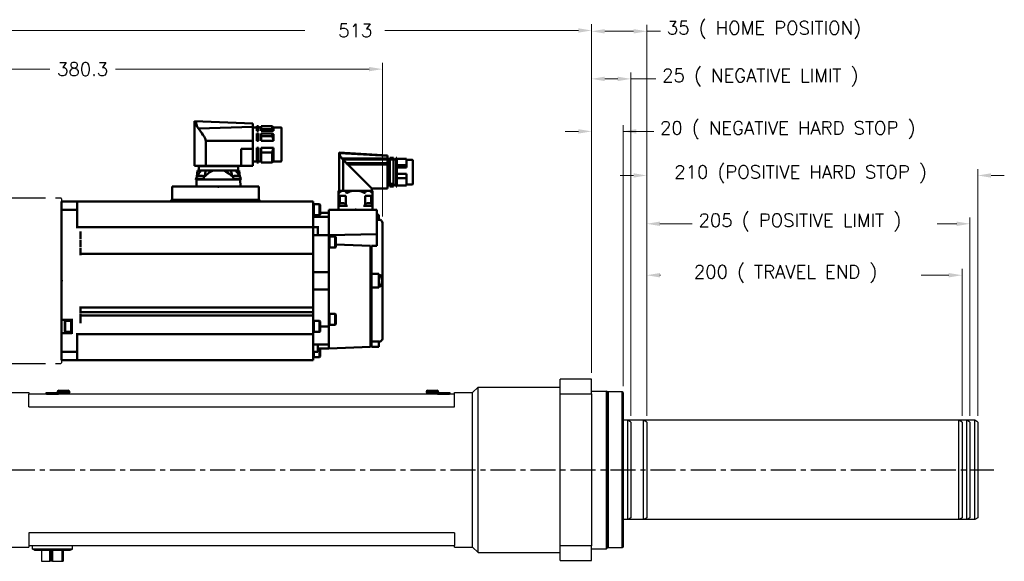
# Model space of a CAD drawing. Extents: x 22980 to 24665, y -3107 to -1919.
# Tile 3 of 19: x 23390 to 24015, y -2738 to -2394. Entities that reach past the tile are written whole.
import ezdxf

# ---------------------------------------------------------------- set-up
doc = ezdxf.new("R2010")
doc.units = 0
doc.header["$LTSCALE"] = 25.4
doc.linetypes.add('CENTER', pattern=[2, 1.25, -0.25, 0.25, -0.25])
doc.layers.get('0').update_dxf_attribs({"linetype": 'CONTINUOUS'})
doc.layers.get('Defpoints').update_dxf_attribs({"linetype": 'CONTINUOUS'})
doc.layers.add('1', color=1, linetype='CENTER')
doc.layers.add('ATA-CENTER', color=133, linetype='CENTER')
for name, color, linetype, lineweight in [('2d ConnectionPoints', 7, 'CONTINUOUS', 50), ('AM_0', 7, 'CONTINUOUS', 50), ('AM_5_Dimension', 6, 'CONTINUOUS', 13), ('ATA-DIM', 252, 'CONTINUOUS', 25), ('외형선(ISO)', 7, 'CONTINUOUS', 35)]:
    doc.layers.add(name, color=color, linetype=linetype, lineweight=lineweight)
doc.styles.get("Standard").update_dxf_attribs({"font": 'simplex.shx'})
doc.dimstyles.new('ata_A1', dxfattribs={"dimtxt": 4.2, "dimasz": 4.2, "dimexe": 2, "dimexo": 2, "dimgap": 2, "dimtad": 0, "dimtih": 1, "dimtoh": 1, "dimdec": 6, "dimdsep": 46, "dimtxsty": 'Standard', "dimcen": 0, "dimclrd": 252, "dimclre": 252, "dimclrt": 4, "dimadec": 6, "dimazin": 2, "dimtfac": 1, "dimtdec": 6, "dimtofl": 0, "dimtmove": 0, "dimatfit": 3, "dimfxl": 0, "dimtolj": 1, "dimtzin": 0, "dimlwd": 0, "dimlwe": 0, "dimarcsym": 0})

# ---------------------------------------------------------------- blocks, each defined once
blk = doc.blocks.new('1_AGC047N0000150A000_EC_0_in_MSMF204L1H9M_0')
at = {"layer": 'AM_0'}
for p, q in [((-196.75, 80.1), (-176, 81.35)), ((-176, 81.35), (-176, 57.1)), ((-222.75, 76.42), (-222.75, 61.28)), ((-218.85, 76.62), (-222.55, 76.62)), ((-218.85, 77.25), (-218.85, 71.72)), ((-212.75, 77.25), (-218.85, 77.25)), ((-212.15, 77.85), (-212.75, 77.85)), ((-212.75, 77.85), (-212.75, 59.85)), ((-212.15, 76.9), (-212.75, 76.9)), ((-212.15, 77.85), (-212.15, 59.85)), ((-210.65, 76.95), (-212.15, 76.95)), ((-208.25, 77.85), (-210.65, 77.85)), ((-210.65, 77.85), (-210.65, 59.85)), ((-208.25, 76.9), (-210.65, 76.9)), ((-208.25, 77.85), (-208.25, 61.52)), ((-206.75, 76.85), (-208.25, 76.85)), ((-206.75, 79.14), (-176.23, 80.94)), ((-196.75, 80.1), (-206.75, 79.49)), ((-206.75, 79.5), (-206.75, 58.6)), ((-206.75, 77.6), (-177.82, 77.6)), ((-206.75, 76.8), (-178.54, 76.8)), ((-178.58, 76.77), (-180.78, 74.57)), ((-178.58, 76.77), (-178.54, 76.8)), ((-178.58, 76.77), (-178.58, 57.1)), ((-218.85, 73.38), (-212.75, 73.38)), ((-218.85, 71.72), (-212.75, 71.72)), ((-206.75, 74.57), (-180.78, 74.57)), ((-206.75, 73.68), (-181.67, 73.68)), ((-181.67, 73.68), (-196.75, 58.6)), ((-218.85, 67.77), (-218.85, 60.45)), ((-218.85, 67.77), (-212.75, 67.77)), ((-218.85, 65.08), (-212.75, 65.08)), ((-222.55, 61.08), (-218.85, 61.08)), ((-218.85, 60.45), (-212.75, 60.45)), ((-212.15, 61.52), (-212.75, 61.52)), ((-212.15, 61.2), (-212.75, 61.2)), ((-212.15, 59.93), (-212.75, 59.93)), ((-212.75, 59.85), (-212.15, 59.85)), ((-212.15, 60.75), (-210.65, 60.75)), ((-208.25, 61.52), (-210.65, 61.52)), ((-208.25, 60.96), (-210.65, 60.96)), ((-208.25, 59.93), (-210.65, 59.93)), ((-210.65, 59.85), (-208.25, 59.85)), ((-208.25, 60.96), (-208.25, 59.85)), ((-208.25, 60.85), (-206.75, 60.85)), ((-206.75, 58.6), (-196.75, 58.6)), ((-197.3, 56.99), (-197.3, 45)), ((-197.15, 57), (-175.85, 57)), ((-196.75, 58.6), (-196.75, 57.1)), ((-196.75, 57.1), (-176, 57.1)), ((-196.1, 56.57), (-196.69, 56.05)), ((-196.35, 57.1), (-196.35, 57)), ((-192.52, 56.05), (-192.77, 56.57)), ((-190.36, 56.57), (-191.6, 55.89)), ((-180.23, 56.57), (-180.48, 56.05)), ((-176.31, 56.05), (-176.9, 56.57)), ((-176.65, 57), (-176.65, 57.1)), ((-175.7, 56.57), (-175.7, 45)), ((-196.44, 49), (-196.44, 53.8)), ((-196.44, 53.8), (-192.62, 53.8)), ((-192.62, 53.8), (-192.62, 47.5)), ((-180.38, 47.5), (-180.38, 53.8)), ((-180.38, 53.8), (-176.56, 53.8)), ((-176.56, 53.8), (-176.56, 49)), ((-197.3, 47.5), (-191.6, 47.5)), ((-197.08, 48.28), (-197.15, 47.5)), ((-192.65, 47.5), (-192.72, 48.28)), ((-181.4, 47.5), (-175.7, 47.5)), ((-180.28, 48.28), (-180.35, 47.5)), ((-175.85, 47.5), (-175.92, 48.28))]:
    blk.add_line(p, q, dxfattribs=at)
for points in [[(-176.23, 80.94), (-176.2, 81.08), (-176.15, 81.19), (-176.1, 81.26), (-176.08, 81.27)], [(-176, 81.31), (-176.01, 81.3), (-176.02, 81.29), (-176.05, 81.28), (-176.08, 81.27)], [(-178.54, 76.8), (-178.43, 76.86), (-178.33, 76.94), (-178.22, 77.02), (-178.13, 77.11), (-178.04, 77.21), (-177.97, 77.32), (-177.9, 77.43), (-177.84, 77.56), (-177.82, 77.6)], [(-177.82, 77.6), (-177.53, 77.97), (-177.26, 78.35), (-177, 78.76), (-176.76, 79.2)], [(-176.23, 80.94), (-176.31, 80.48), (-176.42, 80.04), (-176.57, 79.61), (-176.76, 79.2)], [(-180.78, 74.57), (-180.99, 74.18), (-181.4, 73.82), (-181.67, 73.68)], [(-196.1, 56.57), (-195.69, 56.82), (-194.88, 56.99), (-194.62, 57)], [(-193.39, 57), (-193.04, 56.9), (-192.82, 56.67), (-192.77, 56.57)], [(-190.36, 56.57), (-189.5, 56.83), (-188, 56.98), (-186.5, 56.99), (-184.5, 56.94), (-183.76, 56.87), (-183.03, 56.72), (-182.64, 56.57)], [(-181.4, 55.89), (-181.6, 56.02), (-182.64, 56.57)], [(-180.23, 56.57), (-180.06, 56.82), (-179.72, 56.99), (-179.61, 57)], [(-178.38, 57), (-177.55, 56.9), (-177.02, 56.67), (-176.9, 56.57)], [(-175.7, 56.57), (-175.7, 56.83), (-175.7, 56.98), (-175.7, 56.99), (-175.7, 56.99)], [(-196.69, 56.05), (-196.91, 55.87), (-197.08, 55.77), (-197.19, 55.75), (-197.26, 55.78), (-197.3, 55.85), (-197.3, 55.89)], [(-191.6, 55.89), (-191.81, 55.79), (-192.04, 55.75), (-192.22, 55.77), (-192.36, 55.84), (-192.51, 56.02), (-192.52, 56.05)], [(-180.48, 56.05), (-180.61, 55.87), (-180.77, 55.77), (-180.94, 55.75), (-181.14, 55.78), (-181.33, 55.85), (-181.4, 55.89)], [(-175.7, 55.89), (-175.72, 55.79), (-175.8, 55.75), (-175.92, 55.77), (-176.05, 55.84), (-176.28, 56.02), (-176.31, 56.05)]]:
    blk.add_lwpolyline(points, dxfattribs=at)
for centre, radius, start, end in [((-222.55, 76.42), 0.2, 90, 180), ((-222.55, 61.28), 0.2, 180, 270), ((-197.15, 56), 1, 90, 98.65376), ((-175.85, 56), 1, 81.33315, 90), ((-196.28, 48.21), 0.8, 105.44271, 175), ((-194.9, 43.2), 6, 74.55728, 105.44272), ((-193.52, 48.21), 0.8, 5, 74.55729), ((-179.48, 48.21), 0.8, 105.44271, 175), ((-178.1, 43.2), 6, 74.55728, 105.44272), ((-176.72, 48.21), 0.8, 5, 74.55729)]:
    blk.add_arc(centre, radius, start, end, dxfattribs=at)
blk = doc.blocks.new('*D19168')
at = {"layer": 'ATA-DIM', "color": 252, "lineweight": 0}
for p, q in [((23753.2, -2618.19), (23753.2, -2397.47)), ((23788.2, -2645.35), (23788.2, -2397.47)), ((23761.6, -2401.47), (23779.8, -2401.47)), ((23788.2, -2401.47), (23796.97, -2401.47))]:
    blk.add_line(p, q, dxfattribs=at)
at = {"layer": 'ATA-DIM', "color": 252}
for points in [[(23761.6, -2400.07), (23761.6, -2402.87), (23753.2, -2401.47)], [(23779.8, -2402.87), (23779.8, -2400.07), (23788.2, -2401.47)]]:
    blk.add_solid(points, dxfattribs=at)
at = {"layer": 'Defpoints', "color": 0}
for p in [(23788.2, -2401.47), (23753.2, -2622.19), (23788.2, -2649.35)]:
    blk.add_point(p, dxfattribs=at)
at = {"layer": 'ATA-DIM', "color": 4, "ltscale": 0.2, "insert": (23800.97, -2395.08), "char_height": 8.4, "attachment_point": 1}
blk.add_mtext('\\A1;35 ( HOME POSITION)', dxfattribs=at)
blk = doc.blocks.new('*D19167')
at = {"layer": 'ATA-DIM', "color": 252, "lineweight": 0}
for p, q in [((23753.2, -2618.19), (23753.2, -2427.65)), ((23778.2, -2645.35), (23778.2, -2427.65)), ((23761.6, -2431.65), (23769.8, -2431.65)), ((23778.2, -2431.65), (23793.95, -2431.65))]:
    blk.add_line(p, q, dxfattribs=at)
at = {"layer": 'ATA-DIM', "color": 252}
for points in [[(23761.6, -2430.25), (23761.6, -2433.05), (23753.2, -2431.65)], [(23769.8, -2433.05), (23769.8, -2430.25), (23778.2, -2431.65)]]:
    blk.add_solid(points, dxfattribs=at)
at = {"layer": 'Defpoints', "color": 0}
for p in [(23778.2, -2431.65), (23753.2, -2622.19), (23778.2, -2649.35)]:
    blk.add_point(p, dxfattribs=at)
at = {"layer": 'ATA-DIM', "color": 4, "ltscale": 0.2, "insert": (23797.95, -2425.27), "char_height": 8.4, "attachment_point": 1}
blk.add_mtext('\\A1;25 ( NEGATIVE LIMIT )', dxfattribs=at)
blk = doc.blocks.new('DDHW')
for p, q in [((20483.62, 4957.94), (20483.62, 4962.6)), ((20483.62, 4962.6), (20483.62, 4957.94)), ((20483.62, 4957.94), (20483.62, 4867.25)), ((20483.62, 4946.35), (20483.62, 4957.94)), ((20483.62, 4867.25), (20483.62, 4936.85)), ((20483.62, 4862.6), (20483.62, 4867.25)), ((20483.62, 4867.25), (20483.62, 4862.6)), ((20381.82, 4862.6), (20381.82, 4855.75))]:
    blk.add_line(p, q)
at = {"color": 7, "linetype": 'Continuous'}
blk.add_line((20483.62, 4962.6), (20483.62, 4862.6), dxfattribs=at)
at = {"ltscale": 0.2}
blk.add_line((20381.82, 4957.6), (20381.82, 4867.6), dxfattribs=at)
at = {"layer": '1', "color": 0}
for p, q in [((20441.62, 4965.1), (20483.12, 4965.1)), ((20441.62, 4965.1), (20441.62, 4860.1)), ((20483.62, 4964.6), (20483.62, 4860.6)), ((20417.82, 4957.1), (20417.82, 4868.1)), ((20441.62, 4860.1), (20483.12, 4860.1))]:
    blk.add_line(p, q, dxfattribs=at)
at = {"layer": '2d ConnectionPoints'}
blk.add_point((20483.62, 4912.6), dxfattribs=at)
at = {"layer": 'AM_0'}
blk.add_line((20483.62, 4962.9), (20483.62, 4862.3), dxfattribs=at)
at = {"layer": 'AM_5_Dimension', "color": 0}
for p, q in [((20483.62, 4964.6), (20483.12, 4965.1)), ((20483.62, 4860.6), (20483.12, 4860.1))]:
    blk.add_line(p, q, dxfattribs=at)
at = {"layer": 'AM_5_Dimension', "color": 0, "ltscale": 0.5}
blk.add_line((20417.82, 4957.1), (20417.82, 4868.1), dxfattribs=at)
at = {"layer": '외형선(ISO)'}
for p, q in [((20381.82, 4957.6), (20417.32, 4957.6)), ((20417.82, 4957.1), (20417.32, 4957.6)), ((20417.82, 4957.1), (20418.32, 4957.6)), ((20417.82, 4957.1), (20418.32, 4957.6)), ((20441.62, 4957.6), (20418.32, 4957.6)), ((20381.82, 4867.6), (20417.32, 4867.6)), ((20417.82, 4868.1), (20417.32, 4867.6)), ((20417.82, 4868.1), (20418.32, 4867.6)), ((20417.82, 4868.1), (20418.32, 4867.6)), ((20441.62, 4867.6), (20418.32, 4867.6))]:
    blk.add_line(p, q, dxfattribs=at)
blk = doc.blocks.new('*D19173')
at = {"layer": 'ATA-DIM', "color": 252, "lineweight": 0}
for p, q in [((23240.2, -2494.19), (23240.2, -2421.45)), ((23620.5, -2518.99), (23620.5, -2421.45)), ((23248.6, -2425.45), (23409.55, -2425.45)), ((23612.1, -2425.45), (23451.15, -2425.45))]:
    blk.add_line(p, q, dxfattribs=at)
at = {"layer": 'ATA-DIM', "color": 252}
for points in [[(23248.6, -2424.05), (23248.6, -2426.85), (23240.2, -2425.45)], [(23612.1, -2426.85), (23612.1, -2424.05), (23620.5, -2425.45)]]:
    blk.add_solid(points, dxfattribs=at)
at = {"layer": 'Defpoints', "color": 0}
for p in [(23620.5, -2425.45), (23240.2, -2498.19), (23620.5, -2522.99)]:
    blk.add_point(p, dxfattribs=at)
at = {"layer": 'ATA-DIM', "color": 4, "ltscale": 0.2, "insert": (23430.35, -2425.45), "char_height": 8.4, "attachment_point": 5}
blk.add_mtext('\\A1;380.3', dxfattribs=at)
blk = doc.blocks.new('2_BGC106N00001200000_0_in_MSMF204L1H9M_0')
at = {"layer": 'AM_0'}
for p, q in [((-121.37, 99.78), (-84.3, 101.2)), ((-84.3, 72.95), (-84.3, 101.2)), ((-139.57, 96.8), (-139.57, 76.2)), ((-134.37, 97.3), (-139.07, 97.3)), ((-133.62, 98.05), (-134.37, 97.3)), ((-134.37, 97.3), (-134.37, 95.12)), ((-134.37, 95.12), (-133.62, 96.11)), ((-134.37, 95.12), (-126.62, 95.12)), ((-126.62, 98.05), (-133.62, 98.05)), ((-133.62, 96.11), (-133.62, 98.05)), ((-133.62, 96.11), (-126.62, 96.11)), ((-126.62, 98.05), (-126.62, 95.12)), ((-125.02, 97.3), (-126.62, 97.3)), ((-123.77, 98.05), (-125.02, 98.05)), ((-125.02, 98.05), (-125.02, 95.12)), ((-123.77, 96.11), (-125.02, 96.11)), ((-123.77, 95.12), (-125.02, 95.12)), ((-123.77, 98.05), (-123.77, 95.12)), ((-121.37, 97.3), (-123.77, 97.3)), ((-121.37, 99.78), (-121.37, 72.95)), ((-121.37, 97.69), (-86.81, 96.46)), ((-133.62, 93.49), (-134.37, 93)), ((-134.37, 93), (-134.37, 88.73)), ((-134.37, 88.73), (-126.62, 88.73)), ((-133.62, 93.49), (-126.62, 93.49)), ((-133.62, 91.71), (-133.62, 93.49)), ((-133.62, 91.71), (-126.62, 91.71)), ((-126.62, 93.49), (-126.62, 88.73)), ((-125.02, 93.49), (-125.02, 88.73)), ((-123.77, 93.49), (-125.02, 93.49)), ((-123.77, 91.71), (-125.02, 91.71)), ((-123.77, 88.73), (-125.02, 88.73)), ((-123.77, 93.49), (-123.77, 88.73)), ((-121.37, 88.76), (-91.62, 88.76)), ((-91.62, 88.76), (-91.62, 72.95)), ((-134.37, 84.27), (-126.62, 84.27)), ((-134.37, 84.27), (-134.37, 75.7)), ((-133.62, 81.29), (-126.62, 81.29)), ((-133.62, 74.95), (-133.62, 81.29)), ((-126.62, 84.27), (-126.62, 74.95)), ((-125.02, 84.27), (-125.02, 74.95)), ((-123.77, 84.27), (-125.02, 84.27)), ((-123.77, 81.29), (-125.02, 81.29)), ((-123.77, 84.27), (-123.77, 74.95)), ((-114, 83.69), (-121.37, 83.64)), ((-114, 83.69), (-114, 72.95)), ((-139.07, 75.7), (-134.37, 75.7)), ((-134.37, 75.7), (-133.62, 74.95)), ((-133.62, 74.95), (-126.62, 74.95)), ((-126.62, 75.7), (-125.02, 75.7)), ((-125.02, 74.95), (-123.77, 74.95)), ((-123.77, 75.7), (-121.37, 75.7)), ((-121.37, 72.95), (-84.3, 72.95)), ((-112.7, 69.9), (-113.17, 66.04)), ((-86.3, 69.9), (-112.7, 69.9)), ((-111.95, 72.6), (-112, 69.9)), ((-111.95, 72.6), (-87.05, 72.6)), ((-111.55, 72.95), (-111.55, 72.6)), ((-107.65, 69.44), (-107.68, 69.9)), ((-91.32, 69.9), (-91.35, 69.45)), ((-87.45, 72.6), (-87.45, 72.95)), ((-87, 69.9), (-87.05, 72.6)), ((-85.83, 66.02), (-86.3, 69.9)), ((-113.78, 64.58), (-113.78, 64.2)), ((-108.97, 64.58), (-113.78, 64.58)), ((-85.23, 64.2), (-113.78, 64.2)), ((-113.45, 65.43), (-113.53, 64.58)), ((-113.4, 64.2), (-113.47, 59.7)), ((-85.23, 64.58), (-90.03, 64.58)), ((-85.6, 64.2), (-85.53, 59.7)), ((-85.48, 64.58), (-85.55, 65.43)), ((-85.23, 64.2), (-85.23, 64.58))]:
    blk.add_line(p, q, dxfattribs=at)
for points in [[(-86.81, 96.46), (-86.12, 97.67), (-85.63, 99.05), (-85.49, 99.68), (-85.34, 100.29), (-85.23, 100.55), (-85.1, 100.67), (-84.64, 100.98), (-84.39, 101.14), (-84.3, 101.2)], [(-91.62, 88.76), (-91.07, 90.14), (-90.38, 91.45), (-89.69, 92.56), (-88.97, 93.62), (-87.87, 95.11), (-86.81, 96.46)], [(-134.37, 88.73), (-134.14, 90), (-133.78, 91.26), (-133.62, 91.71)], [(-133.62, 81.29), (-134.08, 82.75), (-134.37, 84.27)], [(-110.37, 69.9), (-111.07, 69.1), (-111.72, 68.23), (-112.52, 66.97), (-112.94, 66.21)], [(-108.78, 65.72), (-107.44, 66.91), (-106.04, 68.03), (-104.52, 69.06), (-102.89, 69.9)], [(-108.78, 65.72), (-108.52, 66.2), (-108.07, 67.28), (-107.77, 68.38), (-107.66, 69.15), (-107.65, 69.44)], [(-96.11, 69.9), (-94.87, 69.29), (-93.7, 68.56), (-91.46, 66.83), (-90.21, 65.7)], [(-91.35, 69.45), (-91.33, 69.1), (-91.2, 68.22), (-90.82, 66.98), (-90.21, 65.7)], [(-86.04, 66.18), (-86.05, 66.2), (-86.65, 67.27), (-87.37, 68.37), (-87.96, 69.15), (-88.62, 69.9)], [(-108.78, 65.72), (-109, 64.37), (-109.03, 64.2)], [(-89.96, 64.2), (-90.18, 65.51), (-90.21, 65.7)]]:
    blk.add_lwpolyline(points, dxfattribs=at)
for centre, radius, start, end in [((-139.07, 96.8), 0.5, 90, 180), ((-139.07, 76.2), 0.5, 180, 270), ((-112.45, 65.34), 1, 106.25703, 175), ((-110.78, 59.58), 7, 73.74297, 106.25703), ((-109.1, 65.34), 1, 56.12738, 73.74297), ((-89.9, 65.34), 1, 106.25703, 122.35528), ((-88.23, 59.58), 7, 73.74297, 106.25703), ((-86.55, 65.34), 1, 5, 73.74297)]:
    blk.add_arc(centre, radius, start, end, dxfattribs=at)
blk = doc.blocks.new('*D19165')
at = {"layer": 'ATA-DIM', "color": 252, "lineweight": 0}
for p, q in [((23240.2, -2494.19), (23240.2, -2396.95)), ((23753.2, -2618.19), (23753.2, -2396.95)), ((23248.6, -2400.95), (23571.24, -2400.95)), ((23744.8, -2400.95), (23622.16, -2400.95))]:
    blk.add_line(p, q, dxfattribs=at)
at = {"layer": 'ATA-DIM', "color": 252}
for points in [[(23248.6, -2399.55), (23248.6, -2402.35), (23240.2, -2400.95)], [(23744.8, -2402.35), (23744.8, -2399.55), (23753.2, -2400.95)]]:
    blk.add_solid(points, dxfattribs=at)
at = {"layer": 'Defpoints', "color": 0}
for p in [(23753.2, -2400.95), (23240.2, -2498.19), (23753.2, -2622.19)]:
    blk.add_point(p, dxfattribs=at)
at = {"layer": 'ATA-DIM', "color": 4, "ltscale": 0.2, "insert": (23575.24, -2396.75), "char_height": 8.4, "attachment_point": 1}
blk.add_mtext('\\A1;   513', dxfattribs=at)
blk = doc.blocks.new('*D19172')
at = {"layer": 'ATA-DIM', "color": 252, "lineweight": 0}
for p, q in [((23788.2, -2645.35), (23788.2, -2519.57)), ((23993.2, -2645.35), (23993.2, -2519.57)), ((23796.6, -2523.57), (23817.07, -2523.57)), ((23984.8, -2523.57), (23972.49, -2523.57))]:
    blk.add_line(p, q, dxfattribs=at)
at = {"layer": 'ATA-DIM', "color": 252}
for points in [[(23796.6, -2522.17), (23796.6, -2524.97), (23788.2, -2523.57)], [(23984.8, -2524.97), (23984.8, -2522.17), (23993.2, -2523.57)]]:
    blk.add_solid(points, dxfattribs=at)
at = {"layer": 'Defpoints', "color": 0}
for p in [(23993.2, -2523.57), (23788.2, -2649.35), (23993.2, -2649.35)]:
    blk.add_point(p, dxfattribs=at)
at = {"layer": 'ATA-DIM', "color": 4, "ltscale": 0.2, "insert": (23821.07, -2517.18), "char_height": 8.4, "attachment_point": 1}
blk.add_mtext('\\A1;205 ( POSITIVE LIMIT )', dxfattribs=at)
blk = doc.blocks.new('*D19170')
at = {"layer": 'ATA-DIM', "color": 252, "lineweight": 0}
for p, q in [((23788.2, -2645.35), (23788.2, -2488.92)), ((23998.2, -2645.35), (23998.2, -2488.92)), ((23779.8, -2492.92), (23771.4, -2492.92)), ((24006.6, -2492.92), (24015, -2492.92))]:
    blk.add_line(p, q, dxfattribs=at)
at = {"layer": 'ATA-DIM', "color": 252}
for points in [[(23779.8, -2494.32), (23779.8, -2491.52), (23788.2, -2492.92)], [(24006.6, -2491.52), (24006.6, -2494.32), (23998.2, -2492.92)]]:
    blk.add_solid(points, dxfattribs=at)
at = {"layer": 'Defpoints', "color": 0}
for p in [(23998.2, -2492.92), (23788.2, -2649.35), (23998.2, -2649.35)]:
    blk.add_point(p, dxfattribs=at)
at = {"layer": 'ATA-DIM', "color": 4, "ltscale": 0.2, "insert": (23805.65, -2486.53), "char_height": 8.4, "attachment_point": 1}
blk.add_mtext('\\A1;210 (POSITIVE HARD STOP )', dxfattribs=at)
blk = doc.blocks.new('*D19169')
at = {"layer": 'ATA-DIM', "color": 252, "lineweight": 0}
for p, q in [((23788.2, -2645.35), (23788.2, -2552.21)), ((23988.2, -2645.35), (23988.2, -2552.21)), ((23796.6, -2556.21), (23796.83, -2556.21)), ((23979.8, -2556.21), (23962.33, -2556.21))]:
    blk.add_line(p, q, dxfattribs=at)
at = {"layer": 'ATA-DIM', "color": 252}
for points in [[(23796.6, -2554.81), (23796.6, -2557.61), (23788.2, -2556.21)], [(23979.8, -2557.61), (23979.8, -2554.81), (23988.2, -2556.21)]]:
    blk.add_solid(points, dxfattribs=at)
at = {"layer": 'Defpoints', "color": 0}
for p in [(23988.2, -2556.21), (23788.2, -2649.35), (23988.2, -2649.35)]:
    blk.add_point(p, dxfattribs=at)
at = {"layer": 'ATA-DIM', "color": 4, "ltscale": 0.2, "insert": (23800.83, -2549.83), "char_height": 8.4, "attachment_point": 1}
blk.add_mtext('\\A1;   200 ( TRAVEL END )', dxfattribs=at)
blk = doc.blocks.new('*D19166')
at = {"layer": 'ATA-DIM', "color": 252, "lineweight": 0}
for p, q in [((23744.8, -2464.97), (23736.4, -2464.97)), ((23753.2, -2618.19), (23753.2, -2460.97)), ((23773.2, -2626.69), (23773.2, -2460.97)), ((23773.2, -2464.97), (23792.6, -2464.97)), ((23781.6, -2464.97), (23790, -2464.97))]:
    blk.add_line(p, q, dxfattribs=at)
at = {"layer": 'ATA-DIM', "color": 252}
for points in [[(23744.8, -2466.37), (23744.8, -2463.57), (23753.2, -2464.97)], [(23781.6, -2463.57), (23781.6, -2466.37), (23773.2, -2464.97)]]:
    blk.add_solid(points, dxfattribs=at)
at = {"layer": 'Defpoints', "color": 0}
for p in [(23773.2, -2464.97), (23753.2, -2622.19), (23773.2, -2630.69)]:
    blk.add_point(p, dxfattribs=at)
at = {"layer": 'ATA-DIM', "color": 4, "ltscale": 0.2, "insert": (23796.6, -2458.59), "char_height": 8.4, "attachment_point": 1}
blk.add_mtext('\\A1;20 ( NEGATIVE HARD STOP )', dxfattribs=at)

msp = doc.modelspace()

# ---------------------------------------------------------------- linework, layer by layer
for p, q in [((23416.9990774, -2514.348385), (23416.9990774, -2605.0401708)), ((23416.9990774, -2514.348385), (23416.9990774, -2605.0401708)), ((23416.9990774, -2605.0401708), (23416.9990774, -2535.4442779)), ((23416.9990774, -2605.0401708), (23416.9990774, -2535.4442779)), ((23416.9990774, -2605.0401708), (23416.9990774, -2609.6942779)), ((23416.9990774, -2609.6942779), (23416.9990774, -2605.0401708)), ((23416.9990774, -2605.0401708), (23416.9990774, -2609.6942779)), ((23416.9990774, -2609.6942779), (23416.9990774, -2605.0401708)), ((23753.1990769, -2622.1942779), (23733.1990769, -2622.1942779)), ((23733.1990769, -2631.5408772), (23733.1990769, -2622.1942779)), ((23753.1990769, -2631.5408772), (23753.1990769, -2622.1942779)), ((23415.1990769, -2629.1942779), (23421.1990769, -2629.1942779)), ((23649.1990769, -2629.1942779), (23655.1990769, -2629.1942779)), ((23677.6990769, -2630.6942779), (23681.1990769, -2627.1942779)), ((23681.1990769, -2627.1942779), (23733.1990769, -2627.1942779)), ((23681.1990769, -2732.1942779), (23681.1990769, -2627.1942779)), ((23384.6990769, -2630.6942779), (23396.1990769, -2630.6942779)), ((23396.1990769, -2630.6942779), (23396.1990769, -2631.6942779)), ((23396.1990769, -2639.6942779), (23396.1990769, -2631.6942779)), ((23666.1990769, -2631.6942779), (23396.1990769, -2631.6942779)), ((23407.1990769, -2630.5942779), (23407.3990769, -2630.5942779)), ((23407.1990769, -2631.0942779), (23407.1990769, -2630.5942779)), ((23407.1990769, -2631.0942779), (23407.3990769, -2631.0942779)), ((23407.1990769, -2631.6942779), (23407.1990769, -2631.0942779)), ((23407.3990769, -2630.5942779), (23414.9990769, -2630.5942779)), ((23407.3990769, -2630.5942779), (23407.3990769, -2631.6942779)), ((23407.4140769, -2630.6042779), (23414.9840769, -2630.6042779)), ((23407.4140769, -2630.6042779), (23407.4140769, -2631.6042779)), ((23407.4140769, -2631.6042779), (23414.9840769, -2631.6042779)), ((23407.4140769, -2631.6942779), (23407.4140769, -2631.6042779)), ((23414.1990769, -2630.1942779), (23414.1990769, -2630.5942779)), ((23422.1990769, -2630.1942779), (23414.1990769, -2630.1942779)), ((23414.9840769, -2631.6042779), (23414.9840769, -2630.6042779)), ((23414.9840769, -2631.6042779), (23414.9840769, -2631.6942779)), ((23414.9990769, -2631.6942779), (23414.9990769, -2630.5942779)), ((23414.9990769, -2630.5942779), (23415.1990769, -2630.5942779)), ((23414.9990769, -2631.0942779), (23415.1990769, -2631.0942779)), ((23415.1990769, -2630.5942779), (23415.1990769, -2631.0942779)), ((23415.1990769, -2630.6942779), (23422.1990769, -2630.6942779)), ((23415.1990769, -2631.0942779), (23415.1990769, -2631.6942779)), ((23416.1990769, -2630.8942779), (23416.1990769, -2631.6942779)), ((23416.1990769, -2630.8942779), (23420.1990769, -2630.8942779)), ((23420.1990769, -2630.8942779), (23420.1990769, -2631.6942779)), ((23422.1990769, -2630.1942779), (23422.1990769, -2630.6942779)), ((23648.1990769, -2630.1942779), (23648.1990769, -2630.6942779)), ((23656.1990769, -2630.1942779), (23648.1990769, -2630.1942779)), ((23648.1990769, -2630.6942779), (23655.1990769, -2630.6942779)), ((23650.1990769, -2630.8942779), (23650.1990769, -2631.6942779)), ((23650.1990769, -2630.8942779), (23654.1990769, -2630.8942779)), ((23654.1990769, -2630.8942779), (23654.1990769, -2631.6942779)), ((23655.1990769, -2630.5942779), (23655.3990769, -2630.5942779)), ((23655.1990769, -2631.0942779), (23655.1990769, -2630.5942779)), ((23655.1990769, -2631.0942779), (23655.3990769, -2631.0942779)), ((23655.1990769, -2631.6942779), (23655.1990769, -2631.0942779)), ((23655.3990769, -2630.5942779), (23662.9990769, -2630.5942779)), ((23655.3990769, -2630.5942779), (23655.3990769, -2631.6942779)), ((23655.4140769, -2630.6042779), (23662.9840769, -2630.6042779)), ((23655.4140769, -2630.6042779), (23655.4140769, -2631.6042779)), ((23655.4140769, -2631.6042779), (23662.9840769, -2631.6042779)), ((23655.4140769, -2631.6942779), (23655.4140769, -2631.6042779)), ((23656.1990769, -2630.1942779), (23656.1990769, -2630.5942779)), ((23662.9840769, -2631.6042779), (23662.9840769, -2630.6042779)), ((23662.9840769, -2631.6042779), (23662.9840769, -2631.6942779)), ((23662.9990769, -2631.6942779), (23662.9990769, -2630.5942779)), ((23662.9990769, -2630.5942779), (23663.1990769, -2630.5942779)), ((23662.9990769, -2631.0942779), (23663.1990769, -2631.0942779)), ((23663.1990769, -2630.5942779), (23663.1990769, -2631.0942779)), ((23663.1990769, -2631.0942779), (23663.1990769, -2631.6942779)), ((23666.1990769, -2630.6942779), (23677.6990769, -2630.6942779)), ((23666.1990769, -2631.6942779), (23666.1990769, -2630.6942779)), ((23666.1990769, -2639.6942779), (23666.1990769, -2631.6942779)), ((23677.6990769, -2728.6942779), (23677.6990769, -2630.6942779)), ((23733.1990769, -2631.5408772), (23753.1990769, -2631.5408772)), ((23733.1990769, -2727.8476786), (23733.1990769, -2631.5408772)), ((23753.1990769, -2629.6942779), (23762.6990769, -2629.6942779)), ((23753.1990769, -2631.5408772), (23753.1990769, -2727.8476786)), ((23763.1990769, -2630.1942779), (23762.6990769, -2629.6942779)), ((23762.6990769, -2729.6942779), (23762.6990769, -2629.6942779)), ((23763.1990769, -2630.6942779), (23763.6990769, -2630.1942779)), ((23763.1990769, -2630.1942779), (23763.1990769, -2729.1942779)), ((23772.6990769, -2630.1942779), (23763.6990769, -2630.1942779)), ((23763.6990769, -2630.1942779), (23763.6990769, -2729.1942779)), ((23773.1990769, -2630.6942779), (23772.6990769, -2630.1942779)), ((23772.6990769, -2729.1942779), (23772.6990769, -2630.1942779)), ((23773.1990769, -2630.6942779), (23773.1990769, -2728.6942779)), ((23396.1990769, -2639.6942779), (23666.1990769, -2639.6942779)), ((23786.1990769, -2648.1942779), (23773.1990769, -2648.1942779)), ((23788.1990769, -2649.3489784), (23786.1990769, -2648.1942779)), ((23786.1990769, -2711.1942779), (23786.1990769, -2648.1942779)), ((23788.1990769, -2649.3489784), (23788.1990769, -2710.0395774)), ((23788.1990769, -2710.0395774), (23786.1990769, -2711.1942779)), ((23786.1990769, -2711.1942779), (23773.1990769, -2711.1942779)), ((23396.1990769, -2719.6942779), (23396.1990769, -2727.6942779)), ((23666.1990769, -2719.6942779), (23396.1990769, -2719.6942779)), ((23666.1990769, -2719.6942779), (23666.1990769, -2727.6942779)), ((23384.6990769, -2728.6942779), (23396.1990769, -2728.6942779)), ((23396.1990769, -2727.6942779), (23396.1990769, -2728.6942779)), ((23396.1990769, -2727.6942779), (23666.1990769, -2727.6942779)), ((23398.4990769, -2729.9005304), (23398.4990769, -2727.6942779)), ((23423.8990769, -2729.9005304), (23423.8990769, -2727.6942779)), ((23666.1990769, -2728.6942779), (23666.1990769, -2727.6942779)), ((23666.1990769, -2728.6942779), (23677.6990769, -2728.6942779)), ((23677.6990769, -2728.6942779), (23681.1990769, -2732.1942779)), ((23753.1990769, -2727.8476786), (23733.1990769, -2727.8476786)), ((23733.1990769, -2737.1942779), (23733.1990769, -2727.8476786)), ((23753.1990769, -2737.1942779), (23753.1990769, -2727.8476786)), ((23763.1990769, -2729.1942779), (23762.6990769, -2729.6942779)), ((23763.1990769, -2728.6942779), (23763.6990769, -2729.1942779)), ((23772.6990769, -2729.1942779), (23763.6990769, -2729.1942779)), ((23773.1990769, -2728.6942779), (23772.6990769, -2729.1942779)), ((23399.8738879, -2730.6942779), (23398.4990769, -2729.9005304)), ((23423.8990769, -2729.9005304), (23398.4990769, -2729.9005304)), ((23399.8738879, -2730.6942779), (23422.5242659, -2730.6942779)), ((23404.3152339, -2730.6942779), (23404.3152339, -2737.6942779)), ((23409.6050069, -2737.6942779), (23409.6050069, -2730.6942779)), ((23410.3134687, -2730.6942779), (23410.3134687, -2737.6942779)), ((23410.4950186, -2737.6942779), (23410.4950186, -2730.6942779)), ((23411.1946735, -2730.6942779), (23411.1946735, -2737.6942779)), ((23417.2312743, -2730.6942779), (23417.2312743, -2737.6942779)), ((23417.5663221, -2737.6942779), (23417.5663221, -2730.6942779)), ((23417.7478721, -2730.6942779), (23417.7478721, -2737.6942779)), ((23418.0829199, -2730.6942779), (23418.0829199, -2737.6942779)), ((23422.5242659, -2730.6942779), (23423.8990769, -2729.9005304)), ((23681.1990769, -2732.1942779), (23733.1990769, -2732.1942779)), ((23753.1990769, -2729.6942779), (23762.6990769, -2729.6942779)), ((23404.3152339, -2737.6942779), (23409.6050069, -2737.6942779)), ((23410.3134687, -2737.6942779), (23409.6050069, -2737.6942779)), ((23410.4950186, -2737.6942779), (23410.3134687, -2737.6942779)), ((23411.1946735, -2737.6942779), (23410.4950186, -2737.6942779)), ((23411.1946735, -2737.6942779), (23417.2312743, -2737.6942779)), ((23417.2312743, -2737.6942779), (23417.5663221, -2737.6942779)), ((23417.7478721, -2737.6942779), (23417.5663221, -2737.6942779)), ((23417.7478721, -2737.6942779), (23418.0829199, -2737.6942779)), ((23733.1990769, -2737.1942779), (23753.1990769, -2737.1942779))]:
    msp.add_line(p, q)
at = {"color": 251}
for p, q in [((23986.1990769, -2648.1942779), (23773.1990769, -2648.1942779)), ((23986.1990769, -2648.1942779), (23773.1990769, -2648.1942779)), ((23778.1990769, -2649.3489784), (23776.1990769, -2648.1942779)), ((23776.1990769, -2711.1942779), (23776.1990769, -2648.1942779)), ((23778.1990769, -2649.3489784), (23778.1990769, -2710.0395774)), ((23996.1990769, -2648.1942779), (23823.1990769, -2648.1942779)), ((23988.1990769, -2649.3489784), (23986.1990769, -2648.1942779)), ((23986.1990769, -2711.1942779), (23986.1990769, -2648.1942779)), ((23988.1990769, -2649.3489784), (23988.1990769, -2710.0395774)), ((23993.1990769, -2649.3489784), (23991.1990769, -2648.1942779)), ((23991.1990769, -2711.1942779), (23991.1990769, -2648.1942779)), ((23993.1990769, -2649.3489784), (23993.1990769, -2710.0395774)), ((23998.1990769, -2649.3489784), (23996.1990769, -2648.1942779)), ((23996.1990769, -2711.1942779), (23996.1990769, -2648.1942779)), ((23998.1990769, -2649.3489784), (23998.1990769, -2710.0395774)), ((23778.1990769, -2710.0395774), (23776.1990769, -2711.1942779)), ((23988.1990769, -2710.0395774), (23986.1990769, -2711.1942779)), ((23993.1990769, -2710.0395774), (23991.1990769, -2711.1942779)), ((23998.1990769, -2710.0395774), (23996.1990769, -2711.1942779)), ((23986.1990769, -2711.1942779), (23773.1990769, -2711.1942779)), ((23986.1990769, -2711.1942779), (23773.1990769, -2711.1942779)), ((23996.1990769, -2711.1942779), (23823.1990769, -2711.1942779))]:
    msp.add_line(p, q, dxfattribs=at)
for centre, radius, start, end in [((23415.1990769, -2630.1942779), 1, 90, 180), ((23421.1990769, -2630.1942779), 1, 0, 90), ((23649.1990769, -2630.1942779), 1, 90, 180), ((23655.1990769, -2630.1942779), 1, 0, 90), ((23415.9990769, -2630.8942779), 0.2, 0, 90), ((23420.3990769, -2630.8942779), 0.2, 90, 180), ((23649.9990769, -2630.8942779), 0.2, 0, 90), ((23654.3990769, -2630.8942779), 0.2, 90, 180)]:
    msp.add_arc(centre, radius, start, end)
at = {"layer": '2d ConnectionPoints'}
for p in [(23516.4990774, -2499.9942779), (23516.4990774, -2499.9942779), (23603.4990774, -2514.6942779)]:
    msp.add_point(p, dxfattribs=at)
at = {"layer": 'AM_0'}
for p, q in [((23487.0690774, -2499.9942779), (23542.0690774, -2499.9942779)), ((23487.0690774, -2499.9942779), (23487.0690774, -2508.3942779)), ((23542.0690774, -2499.9942779), (23542.0690774, -2508.3942779)), ((23416.9990774, -2509.3942779), (23416.9990774, -2609.9942779)), ((23416.9990774, -2509.3942779), (23576.4990774, -2509.3942779)), ((23426.9990774, -2509.3942779), (23426.9990774, -2526.3942779)), ((23486.5690774, -2508.3942779), (23542.5690774, -2508.3942779)), ((23486.5690774, -2508.3942779), (23486.5690774, -2509.3942779)), ((23542.5690774, -2508.3942779), (23542.5690774, -2509.3942779)), ((23576.4990774, -2509.3942779), (23576.4990774, -2609.9942779)), ((23426.9990774, -2514.6813909), (23416.9990774, -2514.6813909)), ((23576.4990774, -2510.6942779), (23576.9990774, -2510.6942779)), ((23576.9990774, -2510.6942779), (23576.9990774, -2518.6942779)), ((23576.9990774, -2511.1942779), (23580.6490774, -2511.1942779)), ((23580.6490774, -2511.1942779), (23580.6490774, -2518.1942779)), ((23580.6490774, -2511.1942779), (23580.9990774, -2511.5442779)), ((23580.9990774, -2511.5442779), (23580.9990774, -2517.8442779)), ((23586.4990774, -2516.6942779), (23580.9990774, -2516.6942779)), ((23586.4990774, -2514.6942779), (23616.9990774, -2514.6942779)), ((23586.4990774, -2514.6942779), (23586.4990774, -2602.6942779)), ((23616.9990774, -2514.6942779), (23616.9990774, -2537.6642416)), ((23576.9990774, -2518.6942779), (23576.4990774, -2518.6942779)), ((23586.4990774, -2519.1942779), (23576.4990774, -2519.1942779)), ((23580.6490774, -2518.1942779), (23576.9990774, -2518.1942779)), ((23580.9990774, -2517.8442779), (23580.6490774, -2518.1942779)), ((23618.2990774, -2517.8442779), (23616.9990774, -2517.8442779)), ((23616.9990774, -2521.0942455), (23618.2990774, -2521.0942455)), ((23618.2990774, -2517.8442779), (23618.2990774, -2521.0942455)), ((23618.2990774, -2521.0280625), (23618.5900178, -2521.0280625)), ((23620.4990774, -2522.9878752), (23620.4990774, -2596.4006806)), ((23426.9990774, -2525.6942779), (23576.4990774, -2525.6942779)), ((23428.9990774, -2528.5182958), (23428.9990774, -2533.37026)), ((23576.4990774, -2525.6422397), (23579.4990774, -2525.6422397)), ((23579.4990774, -2530.6942779), (23579.4990774, -2525.1762287)), ((23428.9990774, -2534.0182958), (23428.9990774, -2538.37026)), ((23586.4990774, -2530.6942779), (23576.4990774, -2530.6942779)), ((23616.9990774, -2530.1942779), (23586.4990774, -2530.7442779)), ((23586.4990774, -2531.1942779), (23586.9990774, -2531.1942779)), ((23586.9990774, -2531.1942779), (23586.9990774, -2539.1942779)), ((23586.9990774, -2531.6942779), (23590.6490774, -2531.6942779)), ((23590.6490774, -2531.6942779), (23590.6490774, -2538.6942779)), ((23590.6490774, -2531.6942779), (23590.9990774, -2532.0442779)), ((23590.9990774, -2532.0442779), (23590.9990774, -2538.3442779)), ((23428.9990774, -2539.0182958), (23428.9990774, -2543.3942779)), ((23586.9990774, -2539.1942779), (23586.4990774, -2539.1942779)), ((23590.6490774, -2538.6942779), (23586.9990774, -2538.6942779)), ((23590.9990774, -2538.3442779), (23590.6490774, -2538.6942779)), ((23612.9990774, -2537.6659203), (23590.9990944, -2536.7276832)), ((23612.9990774, -2537.6631178), (23612.9990774, -2601.5442779)), ((23613.6990774, -2538.5584671), (23612.9990774, -2538.5584671)), ((23613.6990774, -2537.6642416), (23616.9990774, -2537.6642416)), ((23613.6990774, -2537.6642416), (23613.6990774, -2601.5442779)), ((23576.4990774, -2542.6942779), (23428.9990774, -2542.6942779)), ((23586.499143, -2554.1942779), (23576.4990774, -2554.1942779)), ((23613.6990774, -2555.3942779), (23612.9990774, -2555.3942779)), ((23618.2990774, -2555.2942779), (23613.6990774, -2555.2942779)), ((23618.2990774, -2555.2942779), (23618.2990774, -2564.0942779)), ((23620.4990774, -2556.4442779), (23618.2990774, -2556.4442779)), ((23618.2990774, -2556.9442779), (23619.0381975, -2556.9442779)), ((23586.4990774, -2565.1942779), (23576.4990774, -2565.1942779)), ((23613.6990774, -2563.9942779), (23612.9990774, -2563.9942779)), ((23618.2990774, -2564.0942779), (23613.6990774, -2564.0942779)), ((23619.0381975, -2562.4442779), (23618.2990774, -2562.4442779)), ((23618.2990774, -2562.9442779), (23620.4990774, -2562.9442779)), ((23428.9990774, -2575.9942779), (23428.9990774, -2580.3942779)), ((23576.4990774, -2576.6942779), (23428.9990774, -2576.6942779)), ((23423.4990774, -2584.4442779), (23416.9990774, -2584.4442779)), ((23418.9990774, -2585.5442779), (23419.3490774, -2585.1942779)), ((23418.9990774, -2585.5442779), (23418.9990774, -2591.8442779)), ((23419.3490774, -2585.1942779), (23419.3490774, -2592.1942779)), ((23419.3490774, -2585.1942779), (23422.9990774, -2585.1942779)), ((23422.9990774, -2584.6942779), (23423.4990774, -2584.6942779)), ((23422.9990774, -2584.6942779), (23422.9990774, -2592.6942779)), ((23423.4990774, -2593.4442779), (23423.4990774, -2583.9442779)), ((23576.4990774, -2579.6942779), (23428.9990774, -2579.6942779)), ((23428.9990774, -2580.9942779), (23428.9990774, -2586.6844232)), ((23576.4990774, -2581.6942779), (23428.9990774, -2581.6942779)), ((23576.4990774, -2584.6942779), (23576.9990774, -2584.6942779)), ((23576.9990774, -2584.6942779), (23576.9990774, -2592.6942779)), ((23576.9990774, -2585.1942779), (23580.6490774, -2585.1942779)), ((23580.6490774, -2585.1942779), (23580.6490774, -2592.1942779)), ((23580.6490774, -2585.1942779), (23580.9990774, -2585.5442779)), ((23580.9990774, -2585.5442779), (23580.9990774, -2591.8442779)), ((23586.4990774, -2580.1942779), (23586.9990774, -2580.1942779)), ((23586.9990774, -2580.1942779), (23586.9990774, -2588.1942779)), ((23586.9990774, -2580.6942779), (23590.6490774, -2580.6942779)), ((23590.6490774, -2580.6942779), (23590.9990774, -2581.0442779)), ((23590.6490774, -2580.6942779), (23590.6490774, -2587.6942779)), ((23590.9990774, -2581.0442779), (23590.9990774, -2587.3442779)), ((23419.3490774, -2592.1942779), (23418.9990774, -2591.8442779)), ((23580.9990774, -2591.8442779), (23580.6490774, -2592.1942779)), ((23586.4990774, -2588.6942779), (23580.9990774, -2588.6942779)), ((23586.9990774, -2588.1942779), (23586.4990774, -2588.1942779)), ((23590.6490774, -2587.6942779), (23586.9990774, -2587.6942779)), ((23590.9990774, -2587.3442779), (23590.6490774, -2587.6942779)), ((23423.4990774, -2592.9442779), (23416.9990774, -2592.9442779)), ((23422.9990774, -2592.1942779), (23419.3490774, -2592.1942779)), ((23423.4990774, -2592.6942779), (23422.9990774, -2592.6942779)), ((23426.9990774, -2592.9942779), (23426.9990774, -2609.9942779)), ((23426.9990774, -2593.6942779), (23576.4990774, -2593.6942779)), ((23576.9990774, -2592.6942779), (23576.4990774, -2592.6942779)), ((23580.6490774, -2592.1942779), (23576.9990774, -2592.1942779)), ((23586.4990774, -2600.1942779), (23576.4990774, -2600.1942779)), ((23579.4990774, -2600.1942779), (23579.4990774, -2604.7461255)), ((23586.4990774, -2602.6942779), (23579.4990774, -2602.6942779)), ((23580.6490774, -2602.6942779), (23580.6490774, -2608.1942779)), ((23580.9990774, -2602.6942779), (23580.9990774, -2607.8442779)), ((23612.9990774, -2601.5442779), (23586.4990774, -2602.6942779)), ((23613.6990774, -2600.6942779), (23612.9990774, -2600.6942779)), ((23618.2990774, -2598.2943103), (23613.6990774, -2598.2943103)), ((23618.2990774, -2601.5442779), (23613.6990774, -2601.5442779)), ((23618.2990774, -2598.2943103), (23618.2990774, -2601.5442779)), ((23618.5919111, -2598.3604933), (23618.2990774, -2598.3604933)), ((23618.7133103, -2598.3569927), (23618.591666, -2598.3604878)), ((23426.9990774, -2604.7071649), (23416.9990774, -2604.7071649)), ((23416.9990774, -2609.9942779), (23576.4990774, -2609.9942779)), ((23579.4990774, -2604.7461255), (23576.4990774, -2604.7461255)), ((23576.9990774, -2608.6942779), (23576.4990774, -2608.6942779)), ((23576.9990774, -2604.7461255), (23576.9990774, -2608.6942779)), ((23580.6490774, -2608.1942779), (23576.9990774, -2608.1942779)), ((23580.9990774, -2607.8442779), (23580.6490774, -2608.1942779))]:
    msp.add_line(p, q, dxfattribs=at)
for points in [[(23618.4990774, -2521.0304586), (23618.507067, -2521.0300815), (23618.5895899, -2521.028074)], [(23618.5895899, -2521.028074), (23619.2258224, -2521.1342957), (23619.6201301, -2521.3289291), (23619.8719917, -2521.5280625)], [(23619.8719917, -2521.5280625), (23620.0225891, -2521.6872509), (23620.3650951, -2522.265407), (23620.4981441, -2522.9265425), (23620.4990774, -2522.9878752)], [(23619.8719917, -2556.4442779), (23619.5928953, -2556.3949151), (23619.1235938, -2556.2054), (23618.507067, -2555.8993892), (23618.4990774, -2555.8953861)], [(23618.4990774, -2563.4931697), (23618.507067, -2563.4891666), (23619.2258224, -2563.1361421), (23619.6201301, -2562.9856431), (23619.8719917, -2562.9442779)], [(23619.8719917, -2597.8604933), (23619.5928953, -2598.0771176), (23619.1235938, -2598.2868913), (23618.7133103, -2598.3569927)], [(23620.4990774, -2596.4006806), (23620.4978829, -2596.4700637), (23620.3613372, -2597.1328537), (23620.1647096, -2597.5119841), (23619.8719917, -2597.8604933)], [(23618.591666, -2598.3604878), (23618.507067, -2598.3584742), (23618.4990774, -2598.3580972)]]:
    msp.add_lwpolyline(points, dxfattribs=at)
for centre, radius, start, end in [((23619.0381975, -2557.9442779), 1, 16.9577740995, 90), ((23613.2990774, -2559.6942779), 7, 343.0422351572, 16.9577648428), ((23619.0381975, -2561.4442779), 1, 270, 343.0422259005)]:
    msp.add_arc(centre, radius, start, end, dxfattribs=at)
at = {"layer": 'ATA-CENTER', "ltscale": 0.5}
msp.add_line((23257.2554487, -2679.6942779), (24008.3337243, -2679.6942779), dxfattribs=at)

# ---------------------------------------------------------------- block references
at = {"xscale": -1}
for name in ['2_BGC106N00001200000_0_in_MSMF204L1H9M_0', '1_AGC047N0000150A000_EC_0_in_MSMF204L1H9M_0']:
    msp.add_blockref(name, (23416.9990774, -2559.6942779), dxfattribs=at)
at = {"ltscale": 0.2}
msp.add_blockref('DDHW', (2933.3746572, -7472.2926491), dxfattribs=at)

# ---------------------------------------------------------------- dimensions: what is measured, and where the dimension line sits
at = {"layer": 'ATA-DIM'}
for base, p1, p2, text, override, picture, middle in [((23753.1990769, -2400.9473844), (23240.1990769, -2498.1942779), (23753.1990769, -2622.1942779), '   <>', {"dimscale": 2, "dimdec": 3, "dimpost": '', "dimtol": 0, "dimlim": 0, "dimtp": 0, "dimtm": 0, "dimtfac": 0.857143, "dimtdec": 2, "dimtolj": 1, "dimtzin": 0}, '*D19165', (23596.6990769, -2400.9473844)), ((23788.1990769, -2401.4670839), (23753.1990769, -2622.1942779), (23788.1990769, -2649.3489784), '<> ( HOME POSITION)', {"dimscale": 2, "dimdec": 3, "dimtfac": 0.857143, "dimtdec": 2}, '*D19168', (23870.184996, -2401.4670839)), ((23778.1990769, -2431.6529073), (23753.1990769, -2622.1942779), (23778.1990769, -2649.3489784), '<> ( NEGATIVE LIMIT )', {"dimscale": 2, "dimdec": 3, "dimtfac": 0.857143, "dimtdec": 2}, '*D19167', (23870.3167776, -2431.6529073)), ((23773.1990769, -2464.9732527), (23753.1990769, -2622.1942779), (23773.1990769, -2630.6942779), '<> ( NEGATIVE HARD STOP )', {"dimscale": 2, "dimdec": 3, "dimtfac": 0.857143, "dimtdec": 2}, '*D19166', (23891.0955738, -2464.9732527)), ((23998.1990769, -2492.9154887), (23788.1990769, -2649.3489784), (23998.1990769, -2649.3489784), '<> (POSITIVE HARD STOP )', {"dimscale": 2, "dimdec": 3, "dimtol": 0, "dimlim": 0, "dimtp": 0, "dimtm": 0, "dimtfac": 0.857143, "dimtdec": 2, "dimtolj": 1, "dimtzin": 0}, '*D19170', (23896.8725362, -2492.9154887)), ((23993.1990769, -2523.5660651), (23788.1990769, -2649.3489784), (23993.1990769, -2649.3489784), '<> ( POSITIVE LIMIT )', {"dimscale": 2, "dimdec": 3, "dimtfac": 0.857143, "dimtdec": 2}, '*D19172', (23894.7765893, -2523.5660651)), ((23988.1990769, -2556.2148157), (23788.1990769, -2649.3489784), (23988.1990769, -2649.3489784), '   <> ( TRAVEL END )', {"dimscale": 2, "dimdec": 3, "dimpost": '', "dimtfac": 0.857143, "dimtdec": 2}, '*D19169', (23879.5809742, -2556.2148157))]:
    dim = msp.add_linear_dim(base=base, p1=p1, p2=p2, angle=180, text=text, dimstyle='ata_A1', override=override, dxfattribs=at)
    dim.commit()
    dim.dimension.update_dxf_attribs({"geometry": picture, "text_midpoint": middle, "dimtype": 160})
dim = msp.add_linear_dim(base=(23620.4990774, -2425.4495099), p1=(23240.1990769, -2498.1942779), p2=(23620.4990774, -2522.9878752), dimstyle='ata_A1', override={"dimscale": 2, "dimdec": 3, "dimtfac": 0.857143, "dimtdec": 2, "dimtfill": 0}, dxfattribs=at)
dim.commit()
dim.dimension.update_dxf_attribs({"geometry": '*D19173', "text_midpoint": (23430.3490771, -2425.4495099)})

doc.saveas('drawing.dxf')
